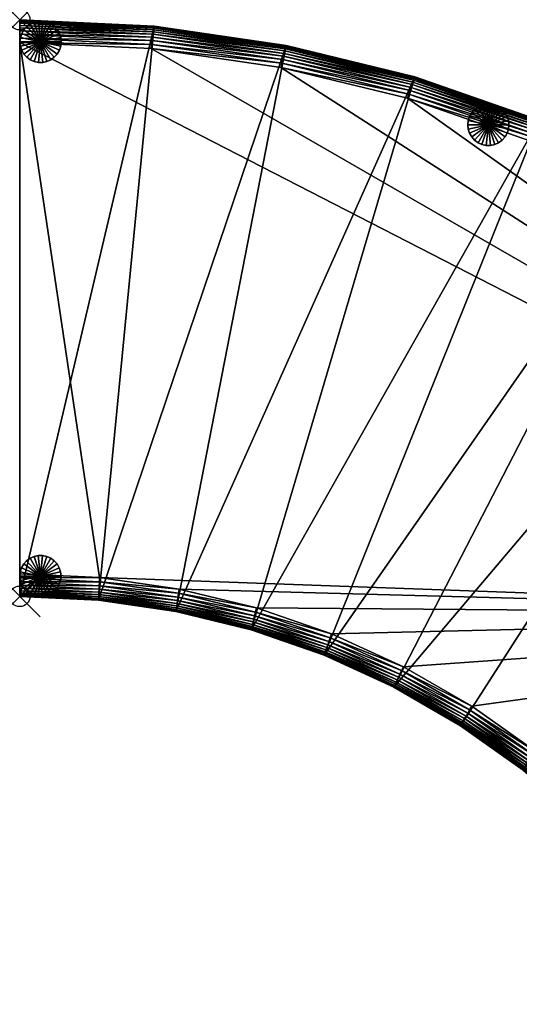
# Model space of a CAD drawing. Header units: inches. Extents: x 0 to 58.6, y -47.8 to 0.
# Tile 1 of 2: x 0 to 24.3, y -47.8 to 0. Entities that reach past the tile are written whole.
import ezdxf

# ---------------------------------------------------------------- set-up
doc = ezdxf.new("R2010")
doc.units = ezdxf.units.IN
doc.header["$MEASUREMENT"] = 0
doc.header["$PDMODE"] = 35
doc.header["$PDSIZE"] = 1
for name, color, linetype in [('A-FURN-3-NODE', 7, 'Continuous'), ('A-FURN-3-ST', 151, 'Continuous'), ('A-FURN-3-ST-LG', 252, 'Continuous')]:
    doc.layers.add(name, color=color, linetype=linetype)

msp = doc.modelspace()

# ---------------------------------------------------------------- linework, layer by layer
at = {"layer": 'A-FURN-3-NODE'}
for p in [(0, 0), (0, -28)]:
    msp.add_point(p, dxfattribs=at)

# ---------------------------------------------------------------- meshes
at = {"layer": 'A-FURN-3-ST'}
mesh = msp.add_polyface(dxfattribs=at)
corners = [(6.535, -0.316, 1.447), (3.829, -28.185, 1.447), (0, -28, 1.447), (0, 0, 1.447), (0, -28, 12.079), (0, 0, 12.079), (0, -1.101, 14.579), (0, -26.899, 14.579), (3.882, -27.086, 14.579), (0, -27.989, 13.688), (0, -27.956, 13.875), (0, -27.901, 14.04), (0, -27.824, 14.183), (0, -27.725, 14.304), (0, -27.604, 14.403), (0, -27.46, 14.48), (0, -27.295, 14.535), (0, -27.108, 14.568), (0, -0.705, 14.535), (0, 0, 13.479), (3.872, -27.295, 14.568), (3.863, -27.482, 14.535), (3.855, -27.647, 14.48), (3.848, -27.79, 14.403), (3.842, -27.91, 14.304), (7.741, -27.643, 14.579), (7.711, -27.85, 14.568), (7.684, -28.035, 14.535), (7.661, -28.199, 14.48), (3.838, -28.009, 14.183)]
mesh.append_faces([[corners[k] for k in face] for face in [(0, 2, 3)]], dxfattribs={"vtx0": -1})
mesh.append_faces([[corners[k] for k in face] for face in [(9, 11, 13), (13, 15, 17), (17, 6, 18), (13, 17, 18), (13, 18, 19), (9, 13, 19), (4, 9, 19)]], dxfattribs={"vtx0": -1, "vtx1": -1, "vtx2": -1})
mesh.append_faces([[corners[k] for k in face] for face in [(0, 1, 2)]], dxfattribs={"vtx0": -1, "vtx2": -1})
mesh.append_faces([[corners[k] for k in face] for face in [(5, 4, 19)]], dxfattribs={"vtx1": -1})
mesh.append_faces([[corners[k] for k in face] for face in [(2, 4, 5), (5, 3, 2), (6, 7, 8), (9, 10, 11), (11, 12, 13), (13, 14, 15), (15, 16, 17), (17, 7, 6), (8, 7, 17), (17, 20, 8), (20, 17, 16), (16, 21, 20), (21, 16, 15), (15, 22, 21), (22, 15, 14), (14, 23, 22), (23, 14, 13), (13, 24, 23), (25, 8, 20), (20, 26, 25), (26, 20, 21), (21, 27, 26), (27, 21, 22), (22, 28, 27), (28, 22, 23), (29, 12, 11), (12, 29, 24), (24, 13, 12)]], dxfattribs={"vtx2": -1})
mesh = msp.add_polyface(dxfattribs=at)
corners = [(0, 0, 1.447), (0, 0, 12.079), (6.535, -0.316, 12.079), (6.535, -0.316, 1.447), (0, 0, 13.479), (6.535, -0.316, 13.479), (0, -1.101, 14.579), (0, -0.892, 14.568), (0, -0.705, 14.535), (0, -0.54, 14.48), (0, -0.396, 14.403), (0, -0.275, 14.304), (0, -0.176, 14.183), (0, -0.099, 14.04), (0, -0.044, 13.875), (0, -0.011, 13.688), (12.73, -2.115, 14.568), (6.407, -1.198, 14.568), (6.377, -1.404, 14.579), (12.775, -1.933, 14.535), (6.434, -1.013, 14.535), (12.814, -1.773, 14.48), (6.458, -0.849, 14.48), (12.848, -1.634, 14.403), (6.478, -0.708, 14.403), (12.877, -1.516, 14.304), (6.496, -0.588, 14.304), (12.919, -1.345, 14.04), (6.521, -0.414, 14.04), (6.51, -0.49, 14.183), (12.901, -1.42, 14.183), (6.534, -0.327, 13.688), (6.529, -0.359, 13.875)]
mesh.append_faces([[corners[k] for k in face] for face in [(8, 10, 12), (12, 14, 4), (8, 12, 4)]], dxfattribs={"vtx0": -1, "vtx1": -1, "vtx2": -1})
mesh.append_faces([[corners[k] for k in face] for face in [(0, 1, 2), (2, 3, 0), (1, 4, 5), (5, 2, 1), (6, 7, 8), (8, 9, 10), (10, 11, 12), (12, 13, 14), (14, 15, 4), (16, 17, 18), (19, 20, 17), (21, 22, 20), (23, 24, 22), (25, 26, 24), (6, 18, 17), (17, 7, 6), (7, 17, 20), (20, 8, 7), (8, 20, 22), (22, 9, 8), (9, 22, 24), (24, 10, 9), (10, 24, 26), (26, 11, 10), (27, 28, 29), (30, 29, 26), (5, 4, 15), (15, 31, 5), (31, 15, 14), (14, 32, 31), (32, 14, 13), (13, 28, 32), (28, 13, 12), (12, 29, 28), (29, 12, 11), (11, 26, 29)]], dxfattribs={"vtx2": -1})
mesh = msp.add_polyface(dxfattribs=at)
corners = [(36.526, -10.716, 1.447), (21.4, -34.279, 1.447), (18.17, -32.414, 1.447), (31.013, -7.533, 1.447), (14.776, -30.859, 1.447), (25.219, -4.88, 1.447), (11.239, -29.628, 1.447), (19.183, -2.778, 1.447), (7.583, -28.732, 1.447), (12.942, -1.249, 1.447), (3.829, -28.185, 1.447), (6.535, -0.316, 1.447), (19.183, -2.778, 12.079), (25.219, -4.88, 12.079), (54.09, -28.901, 14.579), (12.681, -2.318, 14.579), (6.377, -1.404, 14.579), (0, -1.101, 14.579), (3.882, -27.086, 14.579), (7.741, -27.643, 14.579), (19.183, -2.778, 13.479), (25.219, -4.88, 13.479), (18.821, -3.817, 14.579), (24.761, -5.88, 14.579), (24.848, -5.69, 14.568), (18.89, -3.619, 14.568), (24.926, -5.52, 14.535), (18.951, -3.443, 14.535), (24.995, -5.37, 14.48), (19.006, -3.287, 14.48), (25.054, -5.24, 14.403), (19.053, -3.152, 14.403), (25.104, -5.13, 14.304), (19.092, -3.038, 14.304), (12.73, -2.115, 14.568), (19.179, -2.788, 13.688), (25.214, -4.89, 13.688), (19.168, -2.819, 13.875), (25.201, -4.92, 13.875), (19.15, -2.871, 14.04), (25.178, -4.97, 14.04), (19.125, -2.944, 14.183), (25.146, -5.04, 14.183)]
mesh.append_faces([[corners[k] for k in face] for face in [(14, 17, 18)]], dxfattribs={"vtx0": -1, "vtx1": -1, "vtx2": -1})
mesh.append_faces([[corners[k] for k in face] for face in [(0, 1, 2), (3, 2, 4), (5, 4, 6), (7, 6, 8), (9, 8, 10), (14, 15, 16), (14, 16, 17), (14, 18, 19)]], dxfattribs={"vtx0": -1, "vtx2": -1})
mesh.append_faces([[corners[k] for k in face] for face in [(5, 3, 4), (7, 5, 6), (9, 7, 8), (11, 9, 10)]], dxfattribs={"vtx1": -1, "vtx2": -1})
mesh.append_faces([[corners[k] for k in face] for face in [(7, 12, 13), (13, 5, 7), (12, 20, 21), (21, 13, 12), (22, 23, 24), (24, 25, 22), (25, 24, 26), (26, 27, 25), (27, 26, 28), (28, 29, 27), (29, 28, 30), (30, 31, 29), (31, 30, 32), (32, 33, 31), (15, 22, 25), (34, 25, 27), (21, 20, 35), (35, 36, 21), (36, 35, 37), (37, 38, 36), (38, 37, 39), (39, 40, 38), (40, 39, 41), (41, 42, 40), (42, 41, 33), (33, 32, 42)]], dxfattribs={"vtx2": -1})
mesh = msp.add_polyface(dxfattribs=at)
corners = [(6.535, -0.316, 1.447), (6.535, -0.316, 12.079), (12.942, -1.249, 12.079), (12.942, -1.249, 1.447), (19.183, -2.778, 12.079), (19.183, -2.778, 1.447), (12.942, -1.249, 13.479), (19.183, -2.778, 13.479), (6.535, -0.316, 13.479), (18.89, -3.619, 14.568), (12.73, -2.115, 14.568), (12.681, -2.318, 14.579), (18.951, -3.443, 14.535), (12.775, -1.933, 14.535), (19.006, -3.287, 14.48), (12.814, -1.773, 14.48), (19.053, -3.152, 14.403), (12.848, -1.634, 14.403), (19.092, -3.038, 14.304), (12.877, -1.516, 14.304), (6.377, -1.404, 14.579), (6.407, -1.198, 14.568), (6.434, -1.013, 14.535), (6.458, -0.849, 14.48), (6.478, -0.708, 14.403), (12.94, -1.26, 13.688), (19.179, -2.788, 13.688), (12.932, -1.292, 13.875), (19.168, -2.819, 13.875), (12.919, -1.345, 14.04), (19.15, -2.871, 14.04), (12.901, -1.42, 14.183), (19.125, -2.944, 14.183), (6.534, -0.327, 13.688), (6.529, -0.359, 13.875), (6.521, -0.414, 14.04), (6.51, -0.49, 14.183), (6.496, -0.588, 14.304)]
mesh.append_faces([[corners[k] for k in face] for face in [(0, 1, 2), (2, 3, 0), (3, 2, 4), (4, 5, 3), (2, 6, 7), (7, 4, 2), (1, 8, 6), (6, 2, 1), (9, 10, 11), (12, 13, 10), (13, 12, 14), (14, 15, 13), (15, 14, 16), (16, 17, 15), (17, 16, 18), (18, 19, 17), (20, 11, 10), (21, 10, 13), (22, 13, 15), (23, 15, 17), (24, 17, 19), (7, 6, 25), (25, 26, 7), (26, 25, 27), (27, 28, 26), (28, 27, 29), (29, 30, 28), (30, 29, 31), (31, 32, 30), (32, 31, 19), (19, 18, 32), (6, 8, 33), (33, 25, 6), (25, 33, 34), (34, 27, 25), (27, 34, 35), (35, 29, 27), (36, 31, 29), (37, 19, 31)]], dxfattribs={"vtx2": -1})
mesh = msp.add_polyface(dxfattribs=at)
corners = [(41.721, -14.407, 1.447), (46.559, -18.583, 1.447), (27.278, -38.888, 1.447), (36.526, -10.716, 1.447), (24.444, -36.441, 1.447), (21.4, -34.279, 1.447), (31.013, -7.533, 1.447), (18.17, -32.414, 1.447), (36.526, -10.716, 12.079), (41.721, -14.407, 12.079), (54.09, -28.901, 14.579), (30.463, -8.486, 14.579), (24.761, -5.88, 14.579), (18.821, -3.817, 14.579), (12.681, -2.318, 14.579), (36.526, -10.716, 13.479), (41.721, -14.407, 13.479), (35.889, -11.613, 14.579), (41.002, -15.24, 14.579), (41.138, -15.082, 14.568), (36.01, -11.443, 14.568), (41.261, -14.94, 14.535), (36.118, -11.29, 14.535), (41.368, -14.815, 14.48), (36.214, -11.156, 14.48), (41.462, -14.707, 14.403), (36.296, -11.039, 14.403), (41.541, -14.615, 14.304), (36.367, -10.941, 14.304), (30.567, -8.305, 14.568), (30.661, -8.143, 14.535), (30.743, -8, 14.48), (30.815, -7.876, 14.403), (36.519, -10.725, 13.688), (41.713, -14.415, 13.688), (36.5, -10.752, 13.875), (41.692, -14.44, 13.875), (36.468, -10.797, 14.04), (41.656, -14.482, 14.04), (36.424, -10.86, 14.183), (41.606, -14.54, 14.183), (30.991, -7.571, 13.875), (30.963, -7.619, 14.04), (30.925, -7.686, 14.183), (30.875, -7.771, 14.304)]
mesh.append_faces([[corners[k] for k in face] for face in [(3, 4, 5), (10, 11, 12), (10, 12, 13), (10, 13, 14)]], dxfattribs={"vtx0": -1, "vtx2": -1})
mesh.append_faces([[corners[k] for k in face] for face in [(0, 1, 2), (3, 0, 4), (6, 3, 7)]], dxfattribs={"vtx1": -1, "vtx2": -1})
mesh.append_faces([[corners[k] for k in face] for face in [(3, 8, 9), (8, 15, 16), (17, 18, 19), (19, 20, 17), (20, 19, 21), (21, 22, 20), (22, 21, 23), (23, 24, 22), (24, 23, 25), (25, 26, 24), (26, 25, 27), (27, 28, 26), (11, 17, 20), (29, 20, 22), (30, 22, 24), (31, 24, 26), (32, 26, 28), (16, 15, 33), (33, 34, 16), (34, 33, 35), (35, 36, 34), (36, 35, 37), (37, 38, 36), (38, 37, 39), (39, 40, 38), (40, 39, 28), (28, 27, 40), (41, 35, 33), (42, 37, 35), (43, 39, 37), (44, 28, 39)]], dxfattribs={"vtx2": -1})
mesh = msp.add_polyface(dxfattribs=at)
corners = [(41.721, -14.407, 1.447), (27.278, -38.888, 1.447), (24.444, -36.441, 1.447), (27.278, -38.888, 12.079), (29.882, -41.606, 1.447), (24.444, -36.441, 12.079), (54.09, -28.901, 14.579), (11.501, -28.559, 14.579), (15.137, -29.82, 14.579), (18.628, -31.414, 14.579), (21.95, -33.326, 14.579), (27.278, -38.888, 13.479), (24.444, -36.441, 13.479), (29.882, -41.606, 12.079), (27.997, -38.055, 14.579), (25.081, -35.544, 14.579), (24.96, -35.715, 14.568), (27.861, -38.213, 14.568), (24.851, -35.867, 14.535), (27.738, -38.355, 14.535), (24.756, -36.002, 14.48), (27.631, -38.48, 14.48), (24.673, -36.118, 14.403), (27.537, -38.588, 14.403), (24.603, -36.217, 14.304), (27.458, -38.68, 14.304), (30.677, -40.846, 14.579), (30.526, -40.99, 14.568), (30.391, -41.12, 14.535), (30.271, -41.234, 14.48), (30.168, -41.333, 14.403), (27.286, -38.88, 13.688), (24.45, -36.432, 13.688), (27.307, -38.855, 13.875), (24.469, -36.405, 13.875), (27.343, -38.813, 14.04), (24.501, -36.36, 14.04), (27.393, -38.755, 14.183), (24.546, -36.298, 14.183), (29.89, -41.599, 13.688), (29.914, -41.576, 13.875), (29.954, -41.538, 14.04), (30.009, -41.485, 14.183), (30.081, -41.416, 14.304)]
mesh.append_faces([[corners[k] for k in face] for face in [(0, 1, 2), (6, 7, 8), (6, 8, 9), (6, 9, 10)]], dxfattribs={"vtx0": -1, "vtx2": -1})
mesh.append_faces([[corners[k] for k in face] for face in [(3, 1, 4), (1, 3, 5), (3, 11, 12), (11, 3, 13), (14, 15, 16), (16, 17, 14), (17, 16, 18), (18, 19, 17), (19, 18, 20), (20, 21, 19), (21, 20, 22), (22, 23, 21), (23, 22, 24), (24, 25, 23), (26, 14, 17), (17, 27, 26), (27, 17, 19), (19, 28, 27), (28, 19, 21), (21, 29, 28), (29, 21, 23), (23, 30, 29), (30, 23, 25), (12, 11, 31), (32, 31, 33), (34, 33, 35), (36, 35, 37), (37, 38, 36), (38, 37, 25), (25, 24, 38), (39, 31, 11), (40, 33, 31), (41, 35, 33), (42, 37, 35), (43, 25, 37)]], dxfattribs={"vtx2": -1})
mesh = msp.add_polyface(dxfattribs=at)
corners = [(55.015, -28.306, 1.447), (34.307, -47.807, 1.447), (32.233, -44.584, 1.447), (51.003, -23.224, 1.447), (29.882, -41.606, 1.447), (46.559, -18.583, 1.447), (27.278, -38.888, 1.447), (34.307, -47.807, 12.079), (58.556, -33.807, 1.447), (32.233, -44.584, 12.079), (54.09, -28.901, 14.579), (21.95, -33.326, 14.579), (25.081, -35.544, 14.579), (27.997, -38.055, 14.579), (30.677, -40.846, 14.579), (33.096, -43.902, 14.579), (57.602, -34.358, 14.579), (35.261, -47.257, 14.579), (35.08, -47.361, 14.568), (34.918, -47.455, 14.535), (57.784, -34.253, 14.568), (34.775, -47.538, 14.48), (34.651, -47.609, 14.403), (34.546, -47.67, 14.304), (34.46, -47.719, 14.183), (34.393, -47.758, 14.04), (34.346, -47.785, 13.875), (34.317, -47.802, 13.688), (34.307, -47.807, 13.479), (58.318, -33.945, 14.304), (58.556, -33.807, 12.079), (32.233, -44.584, 13.479), (32.932, -44.032, 14.568), (32.785, -44.148, 14.535), (32.656, -44.25, 14.48), (32.543, -44.339, 14.403), (32.448, -44.414, 14.304), (32.241, -44.577, 13.688), (32.267, -44.557, 13.875), (32.31, -44.523, 14.04), (32.371, -44.475, 14.183)]
mesh.append_faces([[corners[k] for k in face] for face in [(16, 15, 17)]], dxfattribs={"vtx0": -1})
mesh.append_faces([[corners[k] for k in face] for face in [(20, 17, 19), (19, 22, 24), (24, 26, 28), (19, 24, 28), (29, 19, 28)]], dxfattribs={"vtx0": -1, "vtx1": -1, "vtx2": -1})
mesh.append_faces([[corners[k] for k in face] for face in [(0, 1, 2), (3, 2, 4), (5, 4, 6), (10, 11, 12), (10, 12, 13), (10, 13, 14), (10, 14, 15)]], dxfattribs={"vtx0": -1, "vtx2": -1})
mesh.append_faces([[corners[k] for k in face] for face in [(7, 30, 28)]], dxfattribs={"vtx1": -1})
mesh.append_faces([[corners[k] for k in face] for face in [(5, 3, 4)]], dxfattribs={"vtx1": -1, "vtx2": -1})
mesh.append_faces([[corners[k] for k in face] for face in [(7, 1, 8), (1, 7, 9), (17, 18, 19), (19, 21, 22), (22, 23, 24), (24, 25, 26), (26, 27, 28), (7, 28, 31), (17, 15, 32), (32, 18, 17), (18, 32, 33), (33, 19, 18), (19, 33, 34), (34, 21, 19), (21, 34, 35), (35, 22, 21), (22, 35, 36), (36, 23, 22), (31, 28, 27), (37, 27, 26), (38, 26, 25), (39, 25, 24), (40, 24, 23), (23, 36, 40)]], dxfattribs={"vtx2": -1})
mesh = msp.add_polyface(dxfattribs=at)
corners = [(11.239, -29.628, 1.447), (11.239, -29.628, 12.079), (7.583, -28.732, 12.079), (14.776, -30.859, 1.447), (14.776, -30.859, 12.079), (11.239, -29.628, 13.479), (7.583, -28.732, 13.479), (14.776, -30.859, 13.479), (11.501, -28.559, 14.579), (7.741, -27.643, 14.579), (7.711, -27.85, 14.568), (11.451, -28.762, 14.568), (7.684, -28.035, 14.535), (11.407, -28.944, 14.535), (7.661, -28.199, 14.48), (11.367, -29.104, 14.48), (7.64, -28.34, 14.403), (11.333, -29.243, 14.403), (7.622, -28.46, 14.304), (11.304, -29.36, 14.304), (15.137, -29.82, 14.579), (15.069, -30.018, 14.568), (15.007, -30.194, 14.535), (14.953, -30.35, 14.48), (14.906, -30.485, 14.403), (14.866, -30.599, 14.304), (11.242, -29.617, 13.688), (7.584, -28.721, 13.688), (11.25, -29.585, 13.875), (7.589, -28.688, 13.875), (11.263, -29.531, 14.04), (7.597, -28.634, 14.04), (11.281, -29.457, 14.183), (7.608, -28.558, 14.183), (14.779, -30.849, 13.688), (14.79, -30.817, 13.875), (14.808, -30.766, 14.04), (14.833, -30.693, 14.183)]
mesh.append_faces([[corners[k] for k in face] for face in [(0, 1, 2), (3, 4, 1), (1, 0, 3), (1, 5, 6), (4, 7, 5), (5, 1, 4), (8, 9, 10), (10, 11, 8), (11, 10, 12), (12, 13, 11), (13, 12, 14), (14, 15, 13), (16, 17, 15), (18, 19, 17), (20, 8, 11), (11, 21, 20), (21, 11, 13), (13, 22, 21), (22, 13, 15), (15, 23, 22), (23, 15, 17), (17, 24, 23), (24, 17, 19), (19, 25, 24), (6, 5, 26), (27, 26, 28), (29, 28, 30), (31, 30, 32), (33, 32, 19), (5, 7, 34), (34, 26, 5), (26, 34, 35), (35, 28, 26), (28, 35, 36), (36, 30, 28), (30, 36, 37), (37, 32, 30), (32, 37, 25), (25, 19, 32)]], dxfattribs={"vtx2": -1})
mesh = msp.add_polyface(dxfattribs=at)
corners = [(24.444, -36.441, 12.079), (24.444, -36.441, 1.447), (27.278, -38.888, 1.447), (21.4, -34.279, 12.079), (21.4, -34.279, 1.447), (54.09, -28.901, 14.579), (7.741, -27.643, 14.579), (11.501, -28.559, 14.579), (24.444, -36.441, 13.479), (21.4, -34.279, 13.479), (27.278, -38.888, 12.079), (18.541, -31.604, 14.568), (21.846, -33.507, 14.568), (21.95, -33.326, 14.579), (18.463, -31.774, 14.535), (21.752, -33.669, 14.535), (18.394, -31.924, 14.48), (21.67, -33.812, 14.48), (18.335, -32.054, 14.403), (21.598, -33.936, 14.403), (18.284, -32.164, 14.304), (21.538, -34.04, 14.304), (25.081, -35.544, 14.579), (24.96, -35.715, 14.568), (24.851, -35.867, 14.535), (24.756, -36.002, 14.48), (24.673, -36.118, 14.403), (24.603, -36.217, 14.304), (18.175, -32.404, 13.688), (21.406, -34.269, 13.688), (21.422, -34.241, 13.875), (18.188, -32.374, 13.875), (21.45, -34.193, 14.04), (18.211, -32.324, 14.04), (21.488, -34.126, 14.183), (18.243, -32.254, 14.183), (24.45, -36.432, 13.688), (24.469, -36.405, 13.875), (24.501, -36.36, 14.04), (24.546, -36.298, 14.183), (27.286, -38.88, 13.688), (27.307, -38.855, 13.875), (27.343, -38.813, 14.04)]
mesh.append_faces([[corners[k] for k in face] for face in [(5, 6, 7)]], dxfattribs={"vtx0": -1, "vtx2": -1})
mesh.append_faces([[corners[k] for k in face] for face in [(0, 1, 2), (1, 0, 3), (3, 4, 1), (0, 8, 9), (9, 3, 0), (8, 0, 10), (11, 12, 13), (14, 15, 12), (16, 17, 15), (18, 19, 17), (20, 21, 19), (22, 13, 12), (12, 23, 22), (23, 12, 15), (15, 24, 23), (24, 15, 17), (17, 25, 24), (25, 17, 19), (19, 26, 25), (26, 19, 21), (21, 27, 26), (28, 29, 30), (31, 30, 32), (33, 32, 34), (35, 34, 21), (9, 8, 36), (36, 29, 9), (29, 36, 37), (37, 30, 29), (30, 37, 38), (38, 32, 30), (32, 38, 39), (39, 34, 32), (34, 39, 27), (27, 21, 34), (40, 36, 8), (41, 37, 36), (42, 38, 37)]], dxfattribs={"vtx2": -1})
mesh = msp.add_polyface(dxfattribs=at)
corners = [(3.829, -28.185, 1.447), (3.829, -28.185, 12.079), (0, -28, 12.079), (0, -28, 1.447), (7.583, -28.732, 1.447), (7.583, -28.732, 12.079), (11.239, -29.628, 1.447), (0, -28, 13.479), (0, -27.989, 13.688), (3.829, -28.185, 13.479), (7.583, -28.732, 13.479), (11.239, -29.628, 12.079), (3.848, -27.79, 14.403), (7.64, -28.34, 14.403), (7.661, -28.199, 14.48), (3.842, -27.91, 14.304), (7.622, -28.46, 14.304), (11.367, -29.104, 14.48), (11.333, -29.243, 14.403), (3.83, -28.174, 13.688), (3.831, -28.141, 13.875), (0, -27.956, 13.875), (3.834, -28.086, 14.04), (0, -27.901, 14.04), (3.838, -28.009, 14.183), (7.584, -28.721, 13.688), (7.589, -28.688, 13.875), (7.597, -28.634, 14.04), (7.608, -28.558, 14.183), (11.242, -29.617, 13.688), (11.25, -29.585, 13.875), (11.263, -29.531, 14.04), (11.281, -29.457, 14.183), (11.304, -29.36, 14.304)]
mesh.append_faces([[corners[k] for k in face] for face in [(0, 1, 2), (2, 3, 0), (4, 5, 1), (1, 0, 4), (5, 4, 6), (2, 7, 8), (1, 9, 7), (7, 2, 1), (5, 10, 9), (9, 1, 5), (10, 5, 11), (12, 13, 14), (13, 12, 15), (15, 16, 13), (17, 14, 13), (18, 13, 16), (7, 9, 19), (19, 8, 7), (8, 19, 20), (20, 21, 8), (21, 20, 22), (22, 23, 21), (23, 22, 24), (9, 10, 25), (25, 19, 9), (19, 25, 26), (26, 20, 19), (20, 26, 27), (27, 22, 20), (22, 27, 28), (28, 24, 22), (24, 28, 16), (16, 15, 24), (29, 25, 10), (30, 26, 25), (31, 27, 26), (32, 28, 27), (33, 16, 28)]], dxfattribs={"vtx2": -1})
mesh = msp.add_polyface(dxfattribs=at)
corners = [(18.17, -32.414, 1.447), (18.17, -32.414, 12.079), (14.776, -30.859, 12.079), (14.776, -30.859, 1.447), (21.4, -34.279, 1.447), (21.4, -34.279, 12.079), (18.17, -32.414, 13.479), (14.776, -30.859, 13.479), (21.4, -34.279, 13.479), (18.628, -31.414, 14.579), (15.137, -29.82, 14.579), (15.069, -30.018, 14.568), (18.541, -31.604, 14.568), (15.007, -30.194, 14.535), (18.463, -31.774, 14.535), (14.953, -30.35, 14.48), (18.394, -31.924, 14.48), (14.906, -30.485, 14.403), (18.335, -32.054, 14.403), (14.866, -30.599, 14.304), (18.284, -32.164, 14.304), (21.95, -33.326, 14.579), (21.846, -33.507, 14.568), (21.752, -33.669, 14.535), (21.67, -33.812, 14.48), (21.598, -33.936, 14.403), (18.175, -32.404, 13.688), (14.779, -30.849, 13.688), (18.188, -32.374, 13.875), (14.79, -30.817, 13.875), (18.211, -32.324, 14.04), (14.808, -30.766, 14.04), (18.243, -32.254, 14.183), (14.833, -30.693, 14.183), (21.406, -34.269, 13.688), (21.422, -34.241, 13.875), (21.45, -34.193, 14.04), (21.488, -34.126, 14.183), (21.538, -34.04, 14.304)]
mesh.append_faces([[corners[k] for k in face] for face in [(0, 1, 2), (2, 3, 0), (4, 5, 1), (1, 0, 4), (1, 6, 7), (7, 2, 1), (5, 8, 6), (6, 1, 5), (9, 10, 11), (11, 12, 9), (12, 11, 13), (13, 14, 12), (14, 13, 15), (15, 16, 14), (16, 15, 17), (17, 18, 16), (18, 17, 19), (19, 20, 18), (21, 9, 12), (22, 12, 14), (23, 14, 16), (24, 16, 18), (25, 18, 20), (7, 6, 26), (26, 27, 7), (27, 26, 28), (28, 29, 27), (29, 28, 30), (30, 31, 29), (31, 30, 32), (32, 33, 31), (33, 32, 20), (20, 19, 33), (6, 8, 34), (34, 26, 6), (35, 28, 26), (36, 30, 28), (37, 32, 30), (38, 20, 32)]], dxfattribs={"vtx2": -1})
at = {"layer": 'A-FURN-3-ST-LG'}
mesh = msp.add_polyface(dxfattribs=at)
corners = [(1.011, -1.08, 0), (2.011, -1.08, 0), (1.99, -0.872, 0), (1.925, -0.673, 0), (1.821, -0.492, 0), (1.681, -0.337, 0), (1.511, -0.214, 0), (1.321, -0.129, 0), (1.116, -0.085, 0), (0.907, -0.085, 0), (0.702, -0.129, 0), (0.511, -0.214, 0), (0.342, -0.337, 0), (0.202, -0.492, 0), (0.098, -0.673, 0), (0.033, -0.872, 0), (0.011, -1.08, 0), (0.033, -1.288, 0), (0.098, -1.486, 0), (0.202, -1.668, 0), (0.342, -1.823, 0), (0.511, -1.946, 0), (0.702, -2.031, 0), (0.907, -2.074, 0), (1.116, -2.074, 0), (1.321, -2.031, 0), (1.511, -1.946, 0), (1.681, -1.823, 0), (1.821, -1.668, 0), (1.925, -1.486, 0), (1.99, -1.288, 0), (2.011, -1.08, 1.5), (1.99, -0.872, 1.5), (1.925, -0.673, 1.5), (1.821, -0.492, 1.5), (1.681, -0.337, 1.5), (1.511, -0.214, 1.5), (1.321, -0.129, 1.5), (1.116, -0.085, 1.5), (0.907, -0.085, 1.5), (0.702, -0.129, 1.5), (0.511, -0.214, 1.5), (0.342, -0.337, 1.5), (0.202, -0.492, 1.5), (0.098, -0.673, 1.5), (0.033, -0.872, 1.5), (0.011, -1.08, 1.5), (0.033, -1.288, 1.5), (0.098, -1.486, 1.5), (0.202, -1.668, 1.5), (0.342, -1.823, 1.5), (0.511, -1.946, 1.5), (0.702, -2.031, 1.5), (0.907, -2.074, 1.5), (1.116, -2.074, 1.5), (1.321, -2.031, 1.5), (1.511, -1.946, 1.5), (1.681, -1.823, 1.5), (1.821, -1.668, 1.5), (1.925, -1.486, 1.5), (1.99, -1.288, 1.5), (1.011, -1.08, 1.5)]
mesh.append_faces([[corners[k] for k in face] for face in [(1, 32, 31), (2, 33, 32), (3, 34, 33), (4, 35, 34), (5, 36, 35), (6, 37, 36), (7, 38, 37), (8, 39, 38), (9, 40, 39), (10, 41, 40), (11, 42, 41), (12, 43, 42), (13, 44, 43), (14, 45, 44), (15, 46, 45), (16, 47, 46), (17, 48, 47), (18, 49, 48), (19, 50, 49), (20, 51, 50), (21, 52, 51), (22, 53, 52), (23, 54, 53), (24, 55, 54), (25, 56, 55), (26, 57, 56), (27, 58, 57), (28, 59, 58), (29, 60, 59), (30, 31, 60)]], dxfattribs={"vtx0": -1})
mesh.append_faces([[corners[k] for k in face] for face in [(0, 2, 1), (0, 3, 2), (0, 4, 3), (0, 5, 4), (0, 6, 5), (0, 7, 6), (0, 8, 7), (0, 9, 8), (0, 10, 9), (0, 11, 10), (0, 12, 11), (0, 13, 12), (0, 14, 13), (0, 15, 14), (0, 16, 15), (0, 17, 16), (0, 18, 17), (0, 19, 18), (0, 20, 19), (0, 21, 20), (0, 22, 21), (0, 23, 22), (0, 24, 23), (0, 25, 24), (0, 26, 25), (0, 27, 26), (0, 28, 27), (0, 29, 28), (0, 30, 29), (0, 1, 30), (61, 31, 32), (61, 32, 33), (61, 33, 34), (61, 34, 35), (61, 35, 36), (61, 36, 37), (61, 37, 38), (61, 38, 39), (61, 39, 40), (61, 40, 41), (61, 41, 42), (61, 42, 43), (61, 43, 44), (61, 44, 45), (61, 45, 46), (61, 46, 47), (61, 47, 48), (61, 48, 49), (61, 49, 50), (61, 50, 51), (61, 51, 52), (61, 52, 53), (61, 53, 54), (61, 54, 55), (61, 55, 56), (61, 56, 57), (61, 57, 58), (61, 58, 59), (61, 59, 60), (61, 60, 31)]], dxfattribs={"vtx0": -1, "vtx2": -1})
mesh.append_faces([[corners[k] for k in face] for face in [(1, 2, 32), (2, 3, 33), (3, 4, 34), (4, 5, 35), (5, 6, 36), (6, 7, 37), (7, 8, 38), (8, 9, 39), (9, 10, 40), (10, 11, 41), (11, 12, 42), (12, 13, 43), (13, 14, 44), (14, 15, 45), (15, 16, 46), (16, 17, 47), (17, 18, 48), (18, 19, 49), (19, 20, 50), (20, 21, 51), (21, 22, 52), (22, 23, 53), (23, 24, 54), (24, 25, 55), (25, 26, 56), (26, 27, 57), (27, 28, 58), (28, 29, 59), (29, 30, 60), (30, 1, 31)]], dxfattribs={"vtx2": -1})
mesh = msp.add_polyface(dxfattribs=at)
corners = [(22.754, -5.107, 0), (23.754, -5.107, 0), (23.732, -4.899, 0), (23.667, -4.7, 0), (23.563, -4.519, 0), (23.423, -4.363, 0), (23.254, -4.241, 0), (23.063, -4.156, 0), (22.858, -4.112, 0), (22.649, -4.112, 0), (22.445, -4.156, 0), (22.254, -4.241, 0), (22.084, -4.363, 0), (21.945, -4.519, 0), (21.84, -4.7, 0), (21.775, -4.899, 0), (21.754, -5.107, 0), (21.775, -5.315, 0), (21.84, -5.513, 0), (21.945, -5.694, 0), (22.084, -5.85, 0), (22.254, -5.973, 0), (22.445, -6.058, 0), (22.649, -6.101, 0), (22.858, -6.101, 0), (23.063, -6.058, 0), (23.254, -5.973, 0), (23.423, -5.85, 0), (23.563, -5.694, 0), (23.667, -5.513, 0), (23.732, -5.315, 0), (23.754, -5.107, 1.5), (23.732, -4.899, 1.5), (23.667, -4.7, 1.5), (23.563, -4.519, 1.5), (23.423, -4.363, 1.5), (23.254, -4.241, 1.5), (23.063, -4.156, 1.5), (22.858, -4.112, 1.5), (22.649, -4.112, 1.5), (22.445, -4.156, 1.5), (22.254, -4.241, 1.5), (22.084, -4.363, 1.5), (21.945, -4.519, 1.5), (21.84, -4.7, 1.5), (21.775, -4.899, 1.5), (21.754, -5.107, 1.5), (21.775, -5.315, 1.5), (21.84, -5.513, 1.5), (21.945, -5.694, 1.5), (22.084, -5.85, 1.5), (22.254, -5.973, 1.5), (22.445, -6.058, 1.5), (22.649, -6.101, 1.5), (22.858, -6.101, 1.5), (23.063, -6.058, 1.5), (23.254, -5.973, 1.5), (23.423, -5.85, 1.5), (23.563, -5.694, 1.5), (23.667, -5.513, 1.5), (23.732, -5.315, 1.5), (22.754, -5.107, 1.5)]
mesh.append_faces([[corners[k] for k in face] for face in [(1, 32, 31), (2, 33, 32), (3, 34, 33), (4, 35, 34), (5, 36, 35), (6, 37, 36), (7, 38, 37), (8, 39, 38), (9, 40, 39), (10, 41, 40), (11, 42, 41), (12, 43, 42), (13, 44, 43), (14, 45, 44), (15, 46, 45), (16, 47, 46), (17, 48, 47), (18, 49, 48), (19, 50, 49), (20, 51, 50), (21, 52, 51), (22, 53, 52), (23, 54, 53), (24, 55, 54), (25, 56, 55), (26, 57, 56), (27, 58, 57), (28, 59, 58), (29, 60, 59), (30, 31, 60)]], dxfattribs={"vtx0": -1})
mesh.append_faces([[corners[k] for k in face] for face in [(0, 2, 1), (0, 3, 2), (0, 4, 3), (0, 5, 4), (0, 6, 5), (0, 7, 6), (0, 8, 7), (0, 9, 8), (0, 10, 9), (0, 11, 10), (0, 12, 11), (0, 13, 12), (0, 14, 13), (0, 15, 14), (0, 16, 15), (0, 17, 16), (0, 18, 17), (0, 19, 18), (0, 20, 19), (0, 21, 20), (0, 22, 21), (0, 23, 22), (0, 24, 23), (0, 25, 24), (0, 26, 25), (0, 27, 26), (0, 28, 27), (0, 29, 28), (0, 30, 29), (0, 1, 30), (61, 31, 32), (61, 32, 33), (61, 33, 34), (61, 34, 35), (61, 35, 36), (61, 36, 37), (61, 37, 38), (61, 38, 39), (61, 39, 40), (61, 40, 41), (61, 41, 42), (61, 42, 43), (61, 43, 44), (61, 44, 45), (61, 45, 46), (61, 46, 47), (61, 47, 48), (61, 48, 49), (61, 49, 50), (61, 50, 51), (61, 51, 52), (61, 52, 53), (61, 53, 54), (61, 54, 55), (61, 55, 56), (61, 56, 57), (61, 57, 58), (61, 58, 59), (61, 59, 60), (61, 60, 31)]], dxfattribs={"vtx0": -1, "vtx2": -1})
mesh.append_faces([[corners[k] for k in face] for face in [(1, 2, 32), (2, 3, 33), (3, 4, 34), (4, 5, 35), (5, 6, 36), (6, 7, 37), (7, 8, 38), (8, 9, 39), (9, 10, 40), (10, 11, 41), (11, 12, 42), (12, 13, 43), (13, 14, 44), (14, 15, 45), (15, 16, 46), (16, 17, 47), (17, 18, 48), (18, 19, 49), (19, 20, 50), (20, 21, 51), (21, 22, 52), (22, 23, 53), (23, 24, 54), (24, 25, 55), (25, 26, 56), (26, 27, 57), (27, 28, 58), (28, 29, 59), (29, 30, 60), (30, 1, 31)]], dxfattribs={"vtx2": -1})
mesh = msp.add_polyface(dxfattribs=at)
corners = [(1.007, -27.015, 0), (2.007, -27.015, 0), (1.985, -26.807, 0), (1.921, -26.609, 0), (1.816, -26.428, 0), (1.676, -26.272, 0), (1.507, -26.149, 0), (1.316, -26.064, 0), (1.112, -26.021, 0), (0.903, -26.021, 0), (0.698, -26.064, 0), (0.507, -26.149, 0), (0.338, -26.272, 0), (0.198, -26.428, 0), (0.094, -26.609, 0), (0.029, -26.807, 0), (0.007, -27.015, 0), (0.029, -27.223, 0), (0.094, -27.422, 0), (0.198, -27.603, 0), (0.338, -27.759, 0), (0.507, -27.881, 0), (0.698, -27.966, 0), (0.903, -28.01, 0), (1.112, -28.01, 0), (1.316, -27.966, 0), (1.507, -27.881, 0), (1.676, -27.759, 0), (1.816, -27.603, 0), (1.921, -27.422, 0), (1.985, -27.223, 0), (2.007, -27.015, 1.5), (1.985, -26.807, 1.5), (1.921, -26.609, 1.5), (1.816, -26.428, 1.5), (1.676, -26.272, 1.5), (1.507, -26.149, 1.5), (1.316, -26.064, 1.5), (1.112, -26.021, 1.5), (0.903, -26.021, 1.5), (0.698, -26.064, 1.5), (0.507, -26.149, 1.5), (0.338, -26.272, 1.5), (0.198, -26.428, 1.5), (0.094, -26.609, 1.5), (0.029, -26.807, 1.5), (0.007, -27.015, 1.5), (0.029, -27.223, 1.5), (0.094, -27.422, 1.5), (0.198, -27.603, 1.5), (0.338, -27.759, 1.5), (0.507, -27.881, 1.5), (0.698, -27.966, 1.5), (0.903, -28.01, 1.5), (1.112, -28.01, 1.5), (1.316, -27.966, 1.5), (1.507, -27.881, 1.5), (1.676, -27.759, 1.5), (1.816, -27.603, 1.5), (1.921, -27.422, 1.5), (1.985, -27.223, 1.5), (1.007, -27.015, 1.5)]
mesh.append_faces([[corners[k] for k in face] for face in [(1, 32, 31), (2, 33, 32), (3, 34, 33), (4, 35, 34), (5, 36, 35), (6, 37, 36), (7, 38, 37), (8, 39, 38), (9, 40, 39), (10, 41, 40), (11, 42, 41), (12, 43, 42), (13, 44, 43), (14, 45, 44), (15, 46, 45), (16, 47, 46), (17, 48, 47), (18, 49, 48), (19, 50, 49), (20, 51, 50), (21, 52, 51), (22, 53, 52), (23, 54, 53), (24, 55, 54), (25, 56, 55), (26, 57, 56), (27, 58, 57), (28, 59, 58), (29, 60, 59), (30, 31, 60)]], dxfattribs={"vtx0": -1})
mesh.append_faces([[corners[k] for k in face] for face in [(0, 2, 1), (0, 3, 2), (0, 4, 3), (0, 5, 4), (0, 6, 5), (0, 7, 6), (0, 8, 7), (0, 9, 8), (0, 10, 9), (0, 11, 10), (0, 12, 11), (0, 13, 12), (0, 14, 13), (0, 15, 14), (0, 16, 15), (0, 17, 16), (0, 18, 17), (0, 19, 18), (0, 20, 19), (0, 21, 20), (0, 22, 21), (0, 23, 22), (0, 24, 23), (0, 25, 24), (0, 26, 25), (0, 27, 26), (0, 28, 27), (0, 29, 28), (0, 30, 29), (0, 1, 30), (61, 31, 32), (61, 32, 33), (61, 33, 34), (61, 34, 35), (61, 35, 36), (61, 36, 37), (61, 37, 38), (61, 38, 39), (61, 39, 40), (61, 40, 41), (61, 41, 42), (61, 42, 43), (61, 43, 44), (61, 44, 45), (61, 45, 46), (61, 46, 47), (61, 47, 48), (61, 48, 49), (61, 49, 50), (61, 50, 51), (61, 51, 52), (61, 52, 53), (61, 53, 54), (61, 54, 55), (61, 55, 56), (61, 56, 57), (61, 57, 58), (61, 58, 59), (61, 59, 60), (61, 60, 31)]], dxfattribs={"vtx0": -1, "vtx2": -1})
mesh.append_faces([[corners[k] for k in face] for face in [(1, 2, 32), (2, 3, 33), (3, 4, 34), (4, 5, 35), (5, 6, 36), (6, 7, 37), (7, 8, 38), (8, 9, 39), (9, 10, 40), (10, 11, 41), (11, 12, 42), (12, 13, 43), (13, 14, 44), (14, 15, 45), (15, 16, 46), (16, 17, 47), (17, 18, 48), (18, 19, 49), (19, 20, 50), (20, 21, 51), (21, 22, 52), (22, 23, 53), (23, 24, 54), (24, 25, 55), (25, 26, 56), (26, 27, 57), (27, 28, 58), (28, 29, 59), (29, 30, 60), (30, 1, 31)]], dxfattribs={"vtx2": -1})

doc.saveas('drawing.dxf')
